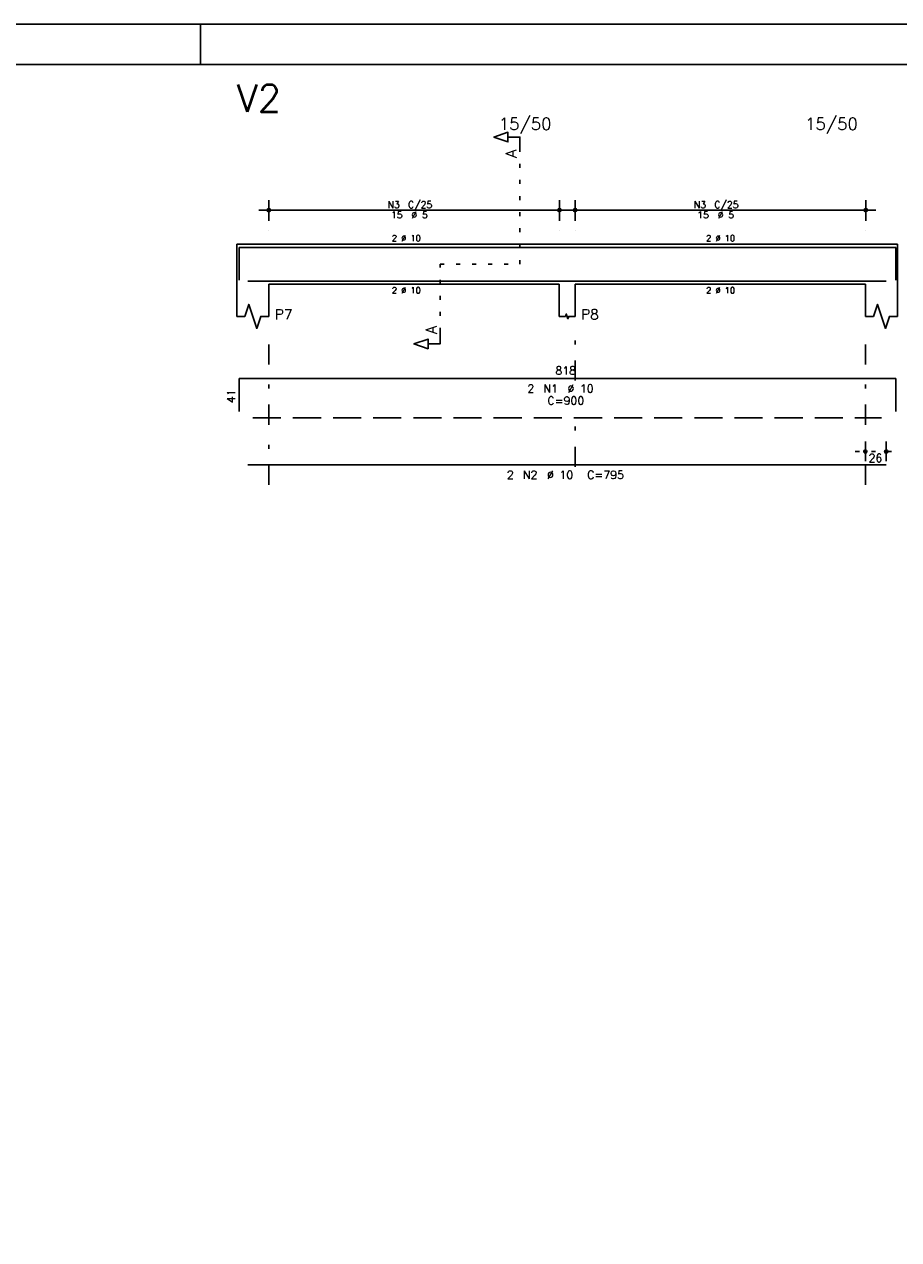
# Model space of a CAD drawing. Extents: x 0 to 84.1, y 0 to 59.4.
# Tile 3 of 5: x 24.2 to 46, y 29.1 to 59.4. Entities that reach past the tile are written whole.
import ezdxf

# ---------------------------------------------------------------- set-up
doc = ezdxf.new("R2010")
doc.units = 0
doc.header["$MEASUREMENT"] = 0
for name, pattern in [('ESTILO_TQS_0001', [1, 0.7, -0.3]), ('ESTILO_TQS_0002', [0.4, 0.1, -0.3]), ('ESTILO_TQS_0003', [1.5, 0.5, -0.4, 0.1, -0.5])]:
    doc.linetypes.add(name, pattern=pattern)
for name, color, linetype in [('1', 1, 'CONTINUOUS'), ('2', 2, 'CONTINUOUS'), ('4', 4, 'CONTINUOUS'), ('6', 6, 'CONTINUOUS'), ('7', 7, 'CONTINUOUS')]:
    doc.layers.add(name, color=color, linetype=linetype)
doc.styles.get("Standard").update_dxf_attribs({"font": 'ROMANS.SHX'})

msp = doc.modelspace()

# ---------------------------------------------------------------- linework, layer by layer
at = {"layer": '1', "linetype": 'ESTILO_TQS_0002'}
for p, q in [((36.555, 53.42), (36.555, 56.29)), ((34.565, 51.735), (34.565, 53.42)), ((34.565, 53.42), (36.555, 53.42)), ((44.91, 48.75), (45.93, 48.75))]:
    msp.add_line(p, q, dxfattribs=at)
at = {"layer": '1', "linetype": 'ESTILO_TQS_0001'}
msp.add_line((29.9, 49.595), (45.56, 49.595), dxfattribs=at)
at = {"layer": '2', "linetype": 'Continuous'}
for p, q in [((84.100006, 59.400002), (0, 59.400002)), ((28.600006, 58.400002), (28.600006, 59.400002)), ((30.3, 54.5), (30.3, 55.02)), ((37.54, 54.5), (37.54, 55.02)), ((37.93, 54.5), (37.93, 55.02)), ((45.17, 54.5), (45.17, 55.02)), ((30.05, 54.77), (37.79, 54.77)), ((37.68, 54.77), (45.42, 54.77)), ((30.3, 54.25), (30.3, 54.25)), ((37.54, 54.25), (37.54, 54.25)), ((37.93, 54.25), (37.93, 54.25)), ((45.17, 54.25), (45.17, 54.25)), ((29.5, 53.92), (29.5, 52.92)), ((29.5, 53.92), (30.3, 53.92)), ((30.3, 53.92), (37.53, 53.92)), ((37.53, 53.92), (37.93, 53.92)), ((37.93, 53.92), (45.16, 53.92)), ((45.16, 53.92), (45.96, 53.92)), ((45.96, 53.92), (45.96, 52.92)), ((29.5, 52.92), (29.5, 52.12)), ((30.3, 52.92), (37.53, 52.92)), ((30.3, 52.92), (30.3, 52.12)), ((37.53, 52.92), (37.53, 52.12)), ((37.93, 52.92), (45.16, 52.92)), ((37.93, 52.92), (37.93, 52.12)), ((45.16, 52.92), (45.16, 52.12)), ((45.96, 52.92), (45.96, 52.12)), ((45.16, 48.51), (45.16, 49)), ((45.68, 48.51), (45.68, 49)), ((45.16, 48.41), (45.16, 48.41)), ((45.68, 48.41), (45.68, 48.41))]:
    msp.add_line(p, q, dxfattribs=at)
at = {"layer": '2', "linetype": 'ESTILO_TQS_0003'}
for p, q in [((30.3, 47.92), (30.3, 51.72)), ((37.93, 50.522), (37.93, 51.72)), ((45.16, 47.92), (45.16, 51.72)), ((37.93, 48.372), (37.93, 49.718))]:
    msp.add_line(p, q, dxfattribs=at)
at = {"layer": '2', "linetype": 'Continuous'}
for points in [[(83.100006, 1), (2.5, 1), (2.5, 58.400002), (83.100006, 58.400002), (83.100006, 1)], [(36.555, 56.29), (36.555, 56.59), (36.255, 56.59), (36.255, 56.47), (35.905, 56.59), (36.255, 56.71), (36.255, 56.59)], [(29.5, 52.12), (29.7, 52.12), (29.8, 52.42), (30, 51.82), (30.1, 52.12), (30.3, 52.12)], [(45.16, 52.12), (45.36, 52.12), (45.46, 52.42), (45.66, 51.82), (45.76, 52.12), (45.96, 52.12)], [(37.53, 52.12), (37.69, 52.12), (37.71, 52.18), (37.75, 52.06), (37.77, 52.12), (37.93, 52.12)], [(34.565, 51.735), (34.565, 51.435), (34.265, 51.435), (34.265, 51.315), (33.915, 51.435), (34.265, 51.555), (34.265, 51.435)]]:
    msp.add_lwpolyline(points, dxfattribs=at)
for centre, radius in [((30.3, 54.77), 0.041625), ((30.3, 54.77), 0.02075), ((37.54, 54.77), 0.041625), ((37.54, 54.77), 0.02075), ((37.93, 54.77), 0.041625), ((37.93, 54.77), 0.02075), ((45.17, 54.77), 0.041625), ((45.17, 54.77), 0.02075), ((45.16, 48.75), 0.04), ((45.68, 48.75), 0.04), ((45.16, 48.75), 0.02), ((45.68, 48.75), 0.02)]:
    msp.add_circle(centre, radius, dxfattribs=at)
at = {"layer": '4', "linetype": 'Continuous'}
for p, q in [((29.56, 53.02), (29.56, 53.84)), ((29.56, 53.84), (45.92, 53.84)), ((45.92, 53.84), (45.92, 53.02)), ((29.78, 53), (45.68, 53))]:
    msp.add_line(p, q, dxfattribs=at)
at = {"layer": '6', "linetype": 'Continuous'}
for p, q in [((29.56, 49.75), (29.56, 50.57)), ((29.56, 50.57), (45.92, 50.57)), ((45.92, 50.57), (45.92, 49.75)), ((29.78, 48.42), (45.68, 48.42))]:
    msp.add_line(p, q, dxfattribs=at)

# ---------------------------------------------------------------- texts
at = {"layer": '2', "linetype": 'Continuous'}
for s, height, p in [('15/50', 0.3, (36.03, 56.77)), ('15/50', 0.3, (43.66, 56.77)), ('N3', 0.17, (33.257, 54.821)), ('C/25', 0.17, (33.767, 54.821)), ('N3', 0.17, (40.887, 54.821)), ('C/25', 0.17, (41.397, 54.821)), ('15', 0.17, (33.342, 54.566)), ('%%c 5', 0.17, (33.852, 54.566)), ('15', 0.17, (40.972, 54.566)), ('%%c 5', 0.17, (41.482, 54.566)), ('2 %%c 10', 0.15, (33.365, 53.995)), ('2 %%c 10', 0.15, (41.195, 53.995)), ('2 %%c 10', 0.15, (33.365, 52.695)), ('2 %%c 10', 0.15, (41.195, 52.695)), ('P7', 0.25, (30.45, 52.045)), ('P8', 0.25, (38.08, 52.045)), ('818', 0.2, (37.44, 50.67)), ('2', 0.2, (36.74, 50.22)), ('N1', 0.2, (37.14, 50.22)), ('%%c 10', 0.2, (37.74, 50.22)), ('C=900', 0.2, (37.24, 49.92)), ('26', 0.2, (45.24, 48.49)), ('2', 0.2, (36.23, 48.07)), ('N2', 0.2, (36.63, 48.07)), ('%%c 10', 0.2, (37.23, 48.07)), ('C=795', 0.2, (38.23, 48.07))]:
    msp.add_text(s, height=height, dxfattribs=at).set_placement(p)
for s, height, p in [('A', 0.272, (36.4734, 56.0724)), ('A', 0.272, (34.4834, 51.6806)), ('41', 0.2, (29.46, 49.96))]:
    msp.add_text(s, height=height, rotation=90, dxfattribs=at).set_placement(p)
at = {"layer": '7', "linetype": 'Continuous'}
msp.add_text('V2', height=0.68, dxfattribs=at).set_placement((29.5, 57.22))

doc.saveas('drawing.dxf')
